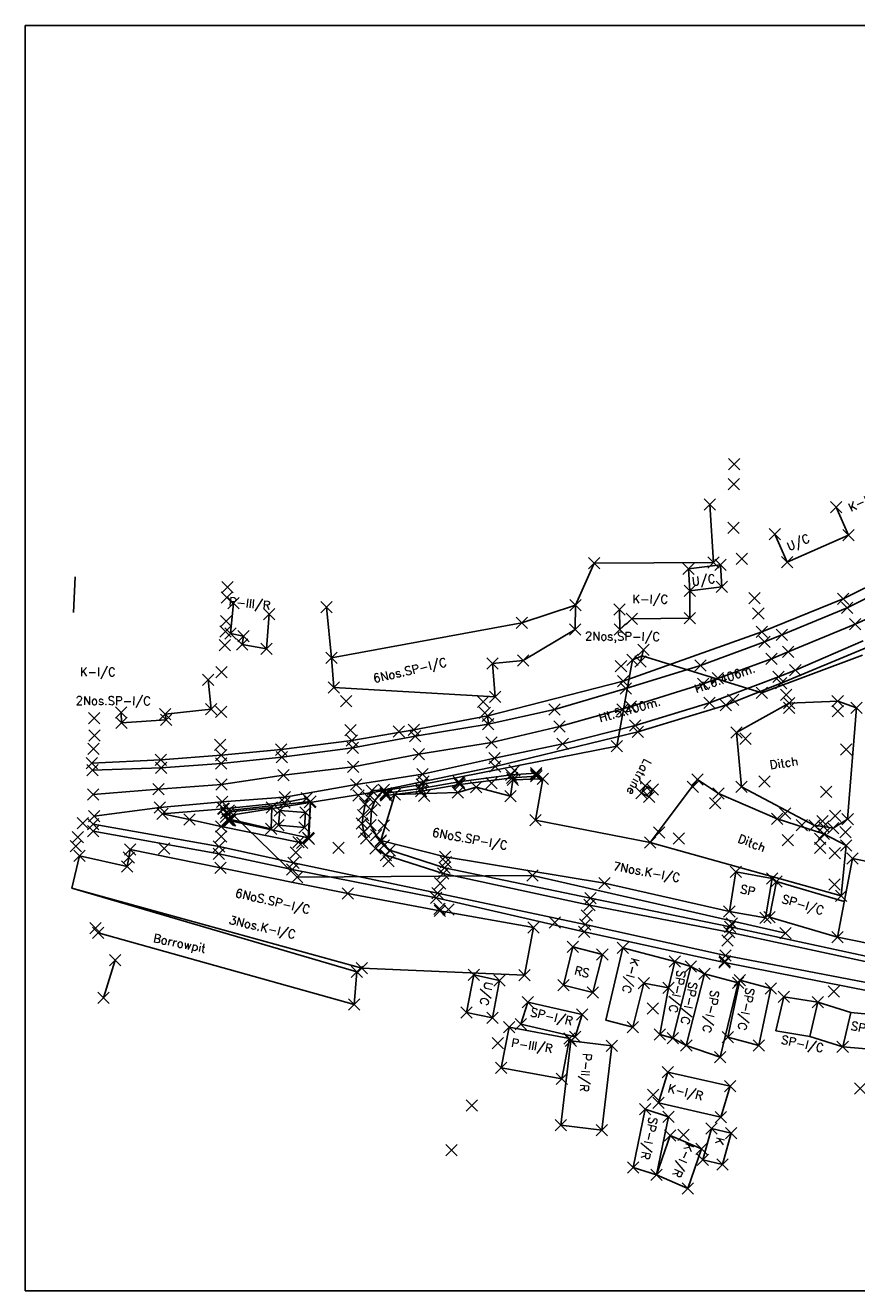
# Model space of a CAD drawing. Extents: x 957957 to 958254, y -2575422 to -2575199.
# Tile 1 of 3: x 957957 to 958104, y -2575422 to -2575199. Entities that reach past the tile are written whole.
import ezdxf

# ---------------------------------------------------------------- set-up
doc = ezdxf.new("R2010")
doc.units = 0
doc.header["$MEASUREMENT"] = 0
doc.header["$PDMODE"] = 3
doc.header["$PDSIZE"] = 1
doc.layers.get('0').update_dxf_attribs({"linetype": 'CONTINUOUS'})
for name, color, linetype in [('BACK', 7, 'CONTINUOUS'), ('BD', 7, 'CONTINUOUS'), ('BG', 50, 'CONTINUOUS'), ('BP', 4, 'CONTINUOUS'), ('CC', 7, 'CONTINUOUS'), ('CL', 1, 'CONTINUOUS'), ('CR', 2, 'CONTINUOUS'), ('D', 140, 'CONTINUOUS'), ('DT', 7, 'CONTINUOUS'), ('EP', 240, 'CONTINUOUS'), ('EPL', 7, 'CONTINUOUS'), ('FL', 133, 'CONTINUOUS'), ('K1', 7, 'CONTINUOUS'), ('LTN', 7, 'CONTINUOUS'), ('MB', 231, 'CONTINUOUS'), ('MT', 7, 'CONTINUOUS'), ('NS', 7, 'CONTINUOUS'), ('OFC', 7, 'CONTINUOUS'), ('PELX', 7, 'CONTINUOUS'), ('PR', 30, 'CONTINUOUS'), ('PRC', 7, 'CONTINUOUS'), ('PS', 7, 'CONTINUOUS'), ('PSPT', 7, 'CONTINUOUS'), ('RA', 30, 'CONTINUOUS'), ('RS', 7, 'CONTINUOUS'), ('SA', 210, 'CONTINUOUS'), ('SL', 191, 'CONTINUOUS'), ('SP', 120, 'CONTINUOUS'), ('SR', 6, 'CONTINUOUS'), ('SS', 7, 'CONTINUOUS'), ('STSN', 7, 'CONTINUOUS'), ('TD', 142, 'CONTINUOUS'), ('TEXT', 6, 'CONTINUOUS'), ('TH', 42, 'CONTINUOUS'), ('TP', 7, 'CONTINUOUS'), ('TRF', 7, 'CONTINUOUS'), ('TW', 7, 'CONTINUOUS'), ('UC', 7, 'CONTINUOUS')]:
    doc.layers.add(name, color=color, linetype=linetype)
doc.styles.add('ROMANS', font='romans.shx', dxfattribs={"height": 1.5})

msp = doc.modelspace()

# ---------------------------------------------------------------- linework, layer by layer
for p, q in [((957957.33, -2575198.61), (957957.33, -2575421.73)), ((958254.2, -2575198.61), (957957.33, -2575198.61)), ((957957.33, -2575421.73), (958254.2, -2575421.73))]:
    msp.add_line(p, q)
at = {"layer": 'BACK'}
for p in [(957992.19, -2575336.73, 72.74), (957967.45, -2575339.29, 72.65), (957967.45, -2575339.3, 72.67), (957967.46, -2575339.29, 72.66), (957967.46, -2575339.3, 72.66), (958050.65, -2575356.82, 72.44), (958050.65, -2575356.83, 72.43)]:
    msp.add_point(p, dxfattribs=at)
at = {"layer": 'BD'}
for p in [(958033.77, -2575332.25, 72.16), (958047.37, -2575330.72, 72.02), (958020.83, -2575334.1, 72.33), (958020.85, -2575334.37, 72.33)]:
    msp.add_point(p, dxfattribs=at)
at = {"layer": 'BG'}
for p, q in [((957993.51, -2575305.83, 72.04), (957994.01, -2575300.49, 72.07)), ((957999.83, -2575308.55, 72.07), (958000.3, -2575302.41, 72.07)), ((957995.77, -2575306.32, 72.1), (957993.51, -2575305.83, 72.04)), ((957995.55, -2575307.81, 72.03), (957995.77, -2575306.32, 72.1)), ((957999.83, -2575308.55, 72.07), (957995.55, -2575307.81, 72.03)), ((957971.11, -2575370.11, 71.52), (957973.19, -2575363.46, 71.54)), ((958042.57, -2575375.27, 72.44), (958041.18, -2575382.41, 72.43)), ((958053.23, -2575377.26, 72.46), (958042.57, -2575375.27, 72.44)), ((958053.44, -2575377.67, 72.44), (958051.67, -2575392.56, 72.96)), ((958053.23, -2575377.26, 72.46), (958051.85, -2575384.39, 72.44)), ((958060.68, -2575378.53, 72.09), (958053.44, -2575377.67, 72.44)), ((958060.68, -2575378.53, 72.09), (958058.92, -2575393.42, 72.6)), ((958051.85, -2575384.39, 72.44), (958041.18, -2575382.41, 72.43)), ((958058.92, -2575393.42, 72.6), (958051.67, -2575392.56, 72.96))]:
    msp.add_line(p, q, dxfattribs=at)
for p in [(957994.01, -2575300.49, 72.07), (958000.3, -2575302.41, 72.07), (957993.51, -2575305.83, 72.04), (957995.55, -2575307.81, 72.03), (957995.77, -2575306.32, 72.1), (957999.83, -2575308.55, 72.07), (957973.19, -2575363.46, 71.54), (957971.11, -2575370.11, 71.52), (958042.57, -2575375.27, 72.44), (958053.23, -2575377.26, 72.46), (958053.44, -2575377.67, 72.44), (958060.68, -2575378.53, 72.09), (958041.18, -2575382.41, 72.43), (958051.85, -2575384.39, 72.44), (958051.67, -2575392.56, 72.96), (958058.92, -2575393.42, 72.6)]:
    msp.add_point(p, dxfattribs=at)
at = {"layer": 'BP'}
for p, q in [((958015.75, -2575365.51, 72.11), (957965.53, -2575350.76, 70.54)), ((957970.18, -2575358.64, 71.41), (958015.26, -2575371.26, 71.11)), ((958015.75, -2575365.51, 72.11), (958015.26, -2575371.26, 71.11))]:
    msp.add_line(p, q, dxfattribs=at)
for p in [(957970.18, -2575358.64, 71.41), (958015.75, -2575365.51, 72.11), (958015.26, -2575371.26, 71.11)]:
    msp.add_point(p, dxfattribs=at)
at = {"layer": 'CC'}
for p, q in [((958116.26, -2575298.45, 72.36), (958103.54, -2575304.22, 72.35)), ((958103.54, -2575304.22, 72.35), (958091.74, -2575309.09, 72.35)), ((958091.74, -2575309.09, 72.35), (958088.82, -2575310.32, 72.35)), ((958088.82, -2575310.32, 72.35), (958076.8, -2575314.73, 72.35)), ((958076.8, -2575314.73, 72.35), (958064.03, -2575318.7, 72.41)), ((958064.03, -2575318.7, 72.41), (958051.48, -2575322.24, 72.44)), ((958051.48, -2575322.24, 72.44), (958039.5, -2575325.09, 72.42)), ((958026.69, -2575327.1, 72.43), (958039.5, -2575325.09, 72.42)), ((958015.11, -2575329.37, 72.43), (958026.69, -2575327.1, 72.43)), ((957991.92, -2575332.5, 72.56), (958002.82, -2575330.84, 72.47)), ((958002.82, -2575330.84, 72.47), (958015.11, -2575329.37, 72.43)), ((957969.31, -2575334.21, 72.61), (957980.78, -2575333.3, 72.6)), ((957980.78, -2575333.3, 72.6), (957991.92, -2575332.5, 72.56))]:
    msp.add_line(p, q, dxfattribs=at)
for p in [(958103.54, -2575304.22, 72.35), (958091.74, -2575309.09, 72.35), (958088.82, -2575310.32, 72.35), (958076.8, -2575314.73, 72.35), (958064.03, -2575318.7, 72.41), (958051.48, -2575322.24, 72.44), (958039.5, -2575325.09, 72.42), (958026.69, -2575327.1, 72.43), (958015.11, -2575329.37, 72.43), (958002.82, -2575330.84, 72.47), (957969.31, -2575334.21, 72.61), (957980.78, -2575333.3, 72.6), (957991.92, -2575332.5, 72.56)]:
    msp.add_point(p, dxfattribs=at)
at = {"layer": 'CL'}
for p, q in [((958114.56, -2575295.12, 72.11), (958102.14, -2575301.31, 72.14)), ((958102.14, -2575301.31, 72.14), (958090.63, -2575306.11, 72.16)), ((958090.63, -2575306.11, 72.16), (958087.57, -2575307.31, 72.17)), ((958087.57, -2575307.31, 72.17), (958076.3, -2575311.51, 72.09)), ((958076.3, -2575311.51, 72.09), (958063.15, -2575315.53, 72.19)), ((958063.15, -2575315.53, 72.19), (958050.59, -2575319.25, 72.24)), ((958050.59, -2575319.25, 72.24), (958038.87, -2575321.82, 72.22)), ((958038.87, -2575321.82, 72.22), (958026.01, -2575323.97, 72.31)), ((958026.01, -2575323.97, 72.31), (958015.02, -2575326.03, 72.24)), ((958015.02, -2575326.03, 72.24), (958002.53, -2575327.65, 72.24)), ((957991.86, -2575328.79, 72.27), (957981.25, -2575329.54, 72.31)), ((958002.53, -2575327.65, 72.24), (957991.86, -2575328.79, 72.27)), ((957981.25, -2575329.54, 72.31), (957969.15, -2575329.96, 72.33))]:
    msp.add_line(p, q, dxfattribs=at)
for p in [(958102.14, -2575301.31, 72.14), (958087.57, -2575307.31, 72.17), (958090.63, -2575306.11, 72.16), (958076.3, -2575311.51, 72.09), (958063.15, -2575315.53, 72.19), (958050.59, -2575319.25, 72.24), (958038.87, -2575321.82, 72.22), (958026.01, -2575323.97, 72.31), (958002.53, -2575327.65, 72.24), (958015.02, -2575326.03, 72.24), (957969.15, -2575329.96, 72.33), (957981.25, -2575329.54, 72.31), (957991.86, -2575328.79, 72.27)]:
    msp.add_point(p, dxfattribs=at)
at = {"layer": 'CR'}
for p, q in [((958104.96, -2575307.15, 72.48), (958093.02, -2575312.33, 72.5)), ((958090.04, -2575313.48, 72.51), (958077.88, -2575318.06, 72.57)), ((958093.02, -2575312.33, 72.5), (958090.04, -2575313.48, 72.51)), ((958077.88, -2575318.06, 72.57), (958064.79, -2575322.07, 72.6)), ((958064.79, -2575322.07, 72.6), (958052.02, -2575325.31, 72.58)), ((958052.02, -2575325.31, 72.58), (958039.98, -2575327.83, 72.5)), ((958039.98, -2575327.83, 72.5), (958027.34, -2575330.66, 72.5)), ((958027.34, -2575330.66, 72.5), (958015.64, -2575332.45, 72.5)), ((958015.64, -2575332.45, 72.5), (958003.05, -2575334.7, 72.61)), ((957992.04, -2575335.55, 72.7), (957981.01, -2575336.55, 72.7)), ((958003.05, -2575334.7, 72.61), (957992.04, -2575335.55, 72.7)), ((957981.01, -2575336.55, 72.7), (957969.45, -2575338.03, 72.69))]:
    msp.add_line(p, q, dxfattribs=at)
for p in [(958093.02, -2575312.33, 72.5), (958090.04, -2575313.48, 72.51), (958077.88, -2575318.06, 72.57), (958064.79, -2575322.07, 72.6), (958052.02, -2575325.31, 72.58), (958039.98, -2575327.83, 72.5), (958027.34, -2575330.66, 72.5), (958015.64, -2575332.45, 72.5), (957981.01, -2575336.55, 72.7), (957992.04, -2575335.55, 72.7), (958003.05, -2575334.7, 72.61), (957969.45, -2575338.03, 72.69)]:
    msp.add_point(p, dxfattribs=at)
at = {"layer": 'D'}
for p, q in [((958100.48, -2575317.78, 71.93), (958091.92, -2575318.13, 71.66)), ((958103.8, -2575318.96, 71.84), (958100.48, -2575317.78, 71.93)), ((958091.92, -2575318.13, 71.66), (958082.65, -2575323.3, 72.02)), ((958102.24, -2575338.56, 71.82), (958103.8, -2575318.96, 71.84)), ((958082.65, -2575323.3, 72.02), (958083.56, -2575332.88, 72.11)), ((958075.79, -2575331.57, 71.91), (958067.43, -2575342.71, 72.09)), ((958079.46, -2575334.06, 71.78), (958075.79, -2575331.57, 71.91)), ((958083.56, -2575332.88, 72.11), (958096.41, -2575339.68, 71.91)), ((958089.84, -2575338.54, 71.95), (958079.46, -2575334.06, 71.78)), ((958098.03, -2575341.18, 71.74), (958089.84, -2575338.54, 71.95)), ((958096.41, -2575339.68, 71.91), (958098.01, -2575339.88, 71.7)), ((958098.01, -2575339.88, 71.7), (958099.7, -2575340.18, 71.69)), ((958099.7, -2575340.18, 71.69), (958102.24, -2575338.56, 71.82)), ((958101.99, -2575343.21, 71.57), (958098.03, -2575341.18, 71.74)), ((958067.43, -2575342.71, 72.09), (958101.07, -2575352.09, 71.67)), ((958101.07, -2575352.09, 71.67), (958101.99, -2575343.21, 71.57))]:
    msp.add_line(p, q, dxfattribs=at)
for p in [(958091.92, -2575318.13, 71.66), (958100.48, -2575317.78, 71.93), (958103.8, -2575318.96, 71.84), (958082.65, -2575323.3, 72.02), (958075.79, -2575331.57, 71.91), (958079.46, -2575334.06, 71.78), (958083.56, -2575332.88, 72.11), (958089.84, -2575338.54, 71.95), (958102.24, -2575338.56, 71.82), (958096.41, -2575339.68, 71.91), (958098.01, -2575339.88, 71.7), (958098.03, -2575341.18, 71.74), (958099.7, -2575340.18, 71.69), (958067.43, -2575342.71, 72.09), (958101.99, -2575343.21, 71.57), (958101.07, -2575352.09, 71.67)]:
    msp.add_point(p, dxfattribs=at)
at = {"layer": 'DT'}
for p in [(958096.41, -2575339.68, 71.91), (958101.86, -2575340.86, 72.07)]:
    msp.add_point(p, dxfattribs=at)
at = {"layer": 'EP'}
for p in [(958064.34, -2575310.49, 71.98), (958087.12, -2575316.32, 72.59), (958061.58, -2575325.73, 72.59), (958027.2, -2575332.49, 72.64), (957993.97, -2575337.8, 73.8), (958005.25, -2575348.79, 72.32), (958046.69, -2575348.54, 72.46), (958091.31, -2575358.69, 72.33)]:
    msp.add_point(p, dxfattribs=at)
at = {"layer": 'EPL'}
for p, q in [((958066.28, -2575308.73, 71.99), (958065.73, -2575310.8, 72.03)), ((958064.34, -2575310.49, 71.98), (958061.58, -2575325.73, 72.59)), ((958064.34, -2575310.49, 71.98), (958066, -2575309.77, 72.01)), ((958066, -2575309.77, 72.01), (958087.12, -2575316.32, 72.59)), ((958104.85, -2575309.67, 72.61), (958087.12, -2575316.32, 72.59)), ((958061.58, -2575325.73, 72.59), (958027.2, -2575332.49, 72.64)), ((958027.2, -2575332.49, 72.64), (957993.97, -2575337.8, 73.8)), ((958005.25, -2575348.79, 72.32), (957993.97, -2575337.8, 73.8)), ((958046.69, -2575348.54, 72.46), (958005.25, -2575348.79, 72.32)), ((958091.31, -2575358.69, 72.33), (958046.69, -2575348.54, 72.46))]:
    msp.add_line(p, q, dxfattribs=at)
at = {"layer": 'FL'}
for p, q in [((957993.4, -2575337.29, 72.96), (957993.3, -2575338.57, 72.96)), ((958000.75, -2575336.5, 72.93), (957993.4, -2575337.29, 72.96)), ((958000.64, -2575340.29, 72.91), (958000.75, -2575336.5, 72.93)), ((957993.3, -2575338.57, 72.96), (958000.64, -2575340.29, 72.91))]:
    msp.add_line(p, q, dxfattribs=at)
for p in [(958000.75, -2575336.5, 72.93), (957993.3, -2575338.57, 72.96), (957993.4, -2575337.29, 72.96), (958000.64, -2575340.29, 72.91)]:
    msp.add_point(p, dxfattribs=at)
at = {"layer": 'K1'}
msp.add_point((958050.65, -2575356.82, 72.44), dxfattribs=at)
at = {"layer": 'LTN'}
for p, q in [((958066.54, -2575332.7, 72.05), (958065.93, -2575334.01, 72.02)), ((958067.88, -2575333.34, 72.08), (958066.54, -2575332.7, 72.05)), ((958067.27, -2575334.65, 72.06), (958067.88, -2575333.34, 72.08)), ((958067.27, -2575334.65, 72.06), (958065.93, -2575334.01, 72.02))]:
    msp.add_line(p, q, dxfattribs=at)
for p in [(958065.93, -2575334.01, 72.02), (958066.54, -2575332.7, 72.05), (958067.27, -2575334.65, 72.06), (958067.88, -2575333.34, 72.08)]:
    msp.add_point(p, dxfattribs=at)
at = {"layer": 'MB'}
for p, q in [((958007.57, -2575335.49, 72.57), (957993.17, -2575337.07, 72.78)), ((958007.19, -2575341.88, 72.46), (958007.57, -2575335.49, 72.57)), ((957992.73, -2575337.47, 72.79), (957992.66, -2575338.15, 72.7)), ((957993.17, -2575337.07, 72.78), (957992.73, -2575337.47, 72.79)), ((957992.66, -2575338.15, 72.7), (957992.93, -2575338.68, 72.65)), ((957992.93, -2575338.68, 72.65), (957993.17, -2575338.83, 72.54)), ((957993.17, -2575338.83, 72.54), (958007.19, -2575341.88, 72.46))]:
    msp.add_line(p, q, dxfattribs=at)
for p in [(958007.57, -2575335.49, 72.57), (957992.66, -2575338.15, 72.7), (957992.73, -2575337.47, 72.79), (957992.93, -2575338.68, 72.65), (957993.17, -2575337.07, 72.78), (957993.17, -2575338.83, 72.54), (958007.19, -2575341.88, 72.46)]:
    msp.add_point(p, dxfattribs=at)
at = {"layer": 'MT'}
for p in [(958007.47, -2575335.58, 72.89), (957993.41, -2575338.83, 72.95), (958007.18, -2575341.87, 72.9)]:
    msp.add_point(p, dxfattribs=at)
at = {"layer": 'NS'}
for p in [(958082.25, -2575275.99, 71.4), (958082.19, -2575279.54, 71.44), (958082.15, -2575287.22, 71.49), (958083.58, -2575292.68, 71.63), (957992.93, -2575297.65, 71.96), (957992.84, -2575299.48, 71.96), (958086.5, -2575302.34, 72.01), (957992.61, -2575305.47, 72.02), (957992.71, -2575303.67, 72.03), (957992.47, -2575307.92, 71.97), (958062.3, -2575311.6, 72.19), (957991.92, -2575312.64, 71.99), (958091.43, -2575316.64, 72.41), (958013.89, -2575317.78, 72), (958038.02, -2575317.89, 72.22), (958091.94, -2575318.97, 70.55), (957969.47, -2575320.79, 71.12), (957991.86, -2575319.66, 72.02), (958038.31, -2575319.83, 72.28), (958100.52, -2575319.57, 69.55), (958014.62, -2575322.89, 72.12), (957969.5, -2575323.81, 71.9), (957991.64, -2575325.48, 72.14), (958084.25, -2575324.39, 70.14), (957969.35, -2575326.17, 72.23), (958101.99, -2575326.29, 70.93), (958039.46, -2575332.26, 72.45), (958087.6, -2575331.94, 70.12), (958016.05, -2575334.42, 72.49), (958074.94, -2575332.87, 70.66), (958098.43, -2575333.79, 69.27), (958078.89, -2575335.79, 70.43), (958091.25, -2575337.6, 70.69), (958097.79, -2575338.94, 70.7), (958100.06, -2575338.01, 70.86), (958069, -2575340.96, 70.75), (958094.14, -2575339.65, 69.55), (958072.47, -2575342.01, 70.27), (958091.71, -2575342.28, 70.49), (958097.39, -2575342.07, 70.83), (958097.39, -2575343.66, 70.42), (958099.99, -2575344.6, 71.05), (958021.35, -2575346.01, 72.35), (958031.43, -2575346.15, 72.43), (958099.9, -2575350.13, 71.05), (958030.33, -2575354.42, 72.4), (958081.85, -2575356.97, 72.37), (957969.67, -2575357.81, 70.76), (958080.57, -2575363.62, 72.52), (958067.93, -2575371.97, 72.26), (958040.61, -2575378.1, 71.9), (958067.96, -2575387.2, 72.01), (958104.44, -2575386.06, 72.02), (958035.99, -2575389.1, 71.94), (958073.32, -2575394.24, 71.88), (958032.41, -2575396.97, 71.91)]:
    msp.add_point(p, dxfattribs=at)
at = {"layer": 'OFC'}
msp.add_point((958085.85, -2575299.64, 71.7), dxfattribs=at)
at = {"layer": 'PELX'}
for p in [(958079.38, -2575313.75, 72.34), (958062.55, -2575319.26, 72.45)]:
    msp.add_point(p, dxfattribs=at)
at = {"layer": 'PR'}
for p, q in [((958018.39, -2575333.53, 72.4), (958017.82, -2575334.75, 72.34)), ((958007.61, -2575335.48, 72.54), (958006.91, -2575334.86, 72.55)), ((958007.29, -2575342.06, 72.45), (958007.61, -2575335.48, 72.54)), ((958017.82, -2575334.75, 72.34), (958017.21, -2575335.96, 72.32)), ((957981.52, -2575337.65, 72.58), (957986.28, -2575338.67, 72.43)), ((958016.87, -2575337.88, 72.33), (958016.66, -2575339.35, 72.34)), ((958017.21, -2575335.96, 72.32), (958016.87, -2575337.88, 72.33)), ((957991.46, -2575343.41, 72.42), (957969.3, -2575339.46, 72.64)), ((957986.28, -2575338.67, 72.43), (957991.82, -2575339.89, 72.45)), ((957991.82, -2575339.89, 72.45), (958005.48, -2575342.62, 72.43)), ((958016.66, -2575339.35, 72.34), (958017.01, -2575340.81, 72.34)), ((958006.14, -2575342.77, 72.43), (958007.29, -2575342.06, 72.45)), ((958017.01, -2575340.81, 72.34), (958017.42, -2575342.01, 72.32)), ((958017.42, -2575342.01, 72.32), (958019.06, -2575343.74, 72.34)), ((958004.58, -2575346.28, 72.42), (957991.46, -2575343.41, 72.42)), ((958005.48, -2575342.62, 72.43), (958006.14, -2575342.77, 72.43)), ((958019.06, -2575343.74, 72.34), (958020.86, -2575344.91, 72.36)), ((958029.95, -2575351.64, 72.34), (958004.58, -2575346.28, 72.42)), ((958020.86, -2575344.91, 72.36), (958030.95, -2575348.17, 72.42)), ((958030.95, -2575348.17, 72.42), (958056.73, -2575353.72, 72.47)), ((958055.98, -2575357.17, 72.46), (958029.95, -2575351.64, 72.34)), ((958056.73, -2575353.72, 72.47), (958081.38, -2575358.49, 72.41)), ((958080.72, -2575362.61, 72.5), (958055.98, -2575357.17, 72.46)), ((958107.47, -2575364.18, 72.44), (958081.38, -2575358.49, 72.41)), ((958106.75, -2575367.6, 72.38), (958080.72, -2575362.61, 72.5))]:
    msp.add_line(p, q, dxfattribs=at)
for p in [(958018.39, -2575333.53, 72.4), (958006.91, -2575334.86, 72.55), (958007.61, -2575335.48, 72.54), (958017.21, -2575335.96, 72.32), (958017.82, -2575334.75, 72.34), (957981.52, -2575337.65, 72.58), (957986.28, -2575338.67, 72.43), (958016.87, -2575337.88, 72.33), (957969.3, -2575339.46, 72.64), (957991.82, -2575339.89, 72.45), (958016.66, -2575339.35, 72.34), (958017.01, -2575340.81, 72.34), (957991.46, -2575343.41, 72.42), (958005.48, -2575342.62, 72.43), (958006.14, -2575342.77, 72.43), (958007.29, -2575342.06, 72.45), (958017.42, -2575342.01, 72.32), (958019.06, -2575343.74, 72.34), (958020.86, -2575344.91, 72.36), (958004.58, -2575346.28, 72.42), (958030.95, -2575348.17, 72.42), (958029.95, -2575351.64, 72.34), (958056.73, -2575353.72, 72.47), (958055.98, -2575357.17, 72.46), (958081.38, -2575358.49, 72.41), (958080.72, -2575362.61, 72.5)]:
    msp.add_point(p, dxfattribs=at)
at = {"layer": 'PRC'}
for p in [(957991.84, -2575341.63, 72.45), (958005.01, -2575344.48, 72.45), (958012.54, -2575343.63, 72.41), (958030.42, -2575349.9, 72.44), (958056.28, -2575355.56, 72.52), (958081.08, -2575359.98, 72.47)]:
    msp.add_point(p, dxfattribs=at)
at = {"layer": 'PS'}
for p, q in [((958002.17, -2575337.03, 72.97), (958001.96, -2575339.66, 72.97)), ((958006.7, -2575337.43, 72.92), (958002.17, -2575337.03, 72.97)), ((958006.5, -2575340.06, 72.92), (958006.7, -2575337.43, 72.92)), ((958001.96, -2575339.66, 72.97), (958006.5, -2575340.06, 72.92))]:
    msp.add_line(p, q, dxfattribs=at)
for p in [(958002.17, -2575337.03, 72.97), (958006.7, -2575337.43, 72.92), (958001.96, -2575339.66, 72.97), (958006.5, -2575340.06, 72.92)]:
    msp.add_point(p, dxfattribs=at)
at = {"layer": 'PSPT'}
for p in [(958020.5, -2575339.72, 72.48), (957966.61, -2575341.76, 72.59), (958019.96, -2575342.35, 72.36)]:
    msp.add_point(p, dxfattribs=at)
at = {"layer": 'RA'}
for p, q in [((958077.93, -2575283.1, 71.88), (958078.6, -2575293.31, 71.91)), ((958057.59, -2575293.44, 71.68), (958054.3, -2575300.85, 71.75)), ((958078.6, -2575293.31, 71.91), (958057.59, -2575293.44, 71.68)), ((958010.39, -2575301.23, 72.1), (958011.29, -2575310.15, 72.11)), ((958054.3, -2575300.85, 71.75), (958044.83, -2575303.99, 71.75)), ((958044.83, -2575303.99, 71.75), (958011.29, -2575310.15, 72.11))]:
    msp.add_line(p, q, dxfattribs=at)
for p in [(958077.93, -2575283.1, 71.88), (958057.59, -2575293.44, 71.68), (958078.6, -2575293.31, 71.91), (958054.3, -2575300.85, 71.75), (958010.39, -2575301.23, 72.1), (958044.83, -2575303.99, 71.75), (958011.29, -2575310.15, 72.11)]:
    msp.add_point(p, dxfattribs=at)
at = {"layer": 'RS'}
for p, q in [((958052.17, -2575367.83, 72.44), (958053.83, -2575361.12, 72.44)), ((958059.01, -2575362.45, 72.6), (958053.83, -2575361.12, 72.44)), ((958059.01, -2575362.45, 72.6), (958057.36, -2575369.16, 72.6)), ((958057.36, -2575369.16, 72.6), (958052.17, -2575367.83, 72.44))]:
    msp.add_line(p, q, dxfattribs=at)
for p in [(958053.83, -2575361.12, 72.44), (958059.01, -2575362.45, 72.6), (958052.17, -2575367.83, 72.44), (958057.36, -2575369.16, 72.6)]:
    msp.add_point(p, dxfattribs=at)
at = {"layer": 'SA'}
for p, q in [((958074.42, -2575298.33, 72), (958074.42, -2575303.17, 71.94)), ((958054.3, -2575300.85, 71.75), (958044.83, -2575303.99, 71.75)), ((958054.2, -2575305.15, 71.8), (958054.3, -2575300.85, 71.75)), ((958062.02, -2575301.64, 71.81), (958062.12, -2575305.12, 71.97)), ((958044.83, -2575303.99, 71.75), (958011.29, -2575310.15, 72.11)), ((958064.22, -2575303.24, 71.83), (958062.12, -2575305.12, 71.97)), ((958074.42, -2575303.17, 71.94), (958064.22, -2575303.24, 71.83)), ((958054.2, -2575305.15, 71.8), (958045.04, -2575310.62, 71.81)), ((958011.29, -2575310.15, 72.11), (958011.72, -2575315.34, 72.38)), ((958045.04, -2575310.62, 71.81), (958039.66, -2575311.15, 71.82)), ((958039.66, -2575311.15, 71.82), (958040.11, -2575317.03, 72.26)), ((957989.55, -2575314.03, 72), (957990.08, -2575319.19, 72.08)), ((958040.11, -2575317.03, 72.26), (958011.72, -2575315.34, 72.38)), ((957974.21, -2575319.8, 72.31), (957974.27, -2575321.62, 72.21)), ((957981.98, -2575320.05, 72.47), (957990.08, -2575319.19, 72.08)), ((957982.14, -2575321.07, 72.4), (957981.98, -2575320.05, 72.47)), ((957974.27, -2575321.62, 72.21), (957982.14, -2575321.07, 72.4)), ((958036.78, -2575332.95, 72.64), (958033.54, -2575333.88, 72.5)), ((958042.81, -2575334.55, 72.45), (958036.78, -2575332.95, 72.64)), ((958043.23, -2575331.64, 72.44), (958042.81, -2575334.55, 72.45)), ((958048.54, -2575331.49, 72.36), (958043.23, -2575331.64, 72.44)), ((958047.26, -2575338.77, 72.46), (958048.54, -2575331.49, 72.36)), ((958022.45, -2575334.25, 72.69), (958019.96, -2575342.35, 72.36)), ((958033.54, -2575333.88, 72.5), (958022.45, -2575334.25, 72.69)), ((958067.43, -2575342.71, 72.09), (958047.26, -2575338.77, 72.46)), ((958019.96, -2575342.35, 72.36), (958031.32, -2575345.25, 72.39)), ((957975.56, -2575345.33, 72.92), (957975.8, -2575343.92, 72.73)), ((957975.8, -2575343.92, 72.73), (957991.71, -2575347.14, 72.54)), ((957965.53, -2575350.76, 70.54), (957966.89, -2575345.07, 72.65)), ((957966.89, -2575345.07, 72.65), (957975.28, -2575346.92, 72.73)), ((957975.28, -2575346.92, 72.73), (957975.56, -2575345.33, 72.92)), ((958031.32, -2575345.25, 72.39), (958059.39, -2575349.89, 72.52)), ((957991.71, -2575347.14, 72.54), (958014.15, -2575351.69, 72.33)), ((958016.64, -2575364.86, 71.7), (957965.53, -2575350.76, 70.54)), ((958059.39, -2575349.89, 72.52), (958081.39, -2575354.84, 72.38)), ((958014.15, -2575351.69, 72.33), (958030.39, -2575354.72, 72.43)), ((958030.39, -2575354.72, 72.43), (958046.88, -2575357.66, 72.41)), ((958046.88, -2575357.66, 72.41), (958045.31, -2575366.08, 72.49)), ((958045.31, -2575366.08, 72.49), (958016.64, -2575364.86, 71.7))]:
    msp.add_line(p, q, dxfattribs=at)
for p in [(958074.42, -2575298.33, 72), (958054.3, -2575300.85, 71.75), (958062.02, -2575301.64, 71.81), (958064.22, -2575303.24, 71.83), (958074.42, -2575303.17, 71.94), (958044.83, -2575303.99, 71.75), (958054.2, -2575305.15, 71.8), (958062.12, -2575305.12, 71.97), (958011.29, -2575310.15, 72.11), (958039.66, -2575311.15, 71.82), (958045.04, -2575310.62, 71.81), (957989.55, -2575314.03, 72), (958011.72, -2575315.34, 72.38), (958040.11, -2575317.03, 72.26), (957974.21, -2575319.8, 72.31), (957981.98, -2575320.05, 72.47), (957982.14, -2575321.07, 72.4), (957990.08, -2575319.19, 72.08), (957974.27, -2575321.62, 72.21), (958043.23, -2575331.64, 72.44), (958048.54, -2575331.49, 72.36), (958022.45, -2575334.25, 72.69), (958033.54, -2575333.88, 72.5), (958036.78, -2575332.95, 72.64), (958042.81, -2575334.55, 72.45), (958047.26, -2575338.77, 72.46), (958019.93, -2575342.51, 72.38), (958067.43, -2575342.71, 72.09), (957966.89, -2575345.07, 72.65), (957975.56, -2575345.33, 72.92), (957975.8, -2575343.92, 72.73), (958031.32, -2575345.25, 72.39), (957975.28, -2575346.92, 72.73), (957991.71, -2575347.14, 72.54), (958059.39, -2575349.89, 72.52), (958014.15, -2575351.69, 72.33), (958030.39, -2575354.72, 72.43), (958046.88, -2575357.66, 72.41), (958016.64, -2575364.86, 71.7), (958045.31, -2575366.08, 72.49)]:
    msp.add_point(p, dxfattribs=at)
at = {"layer": 'SL'}
for p, q in [((958125.2, -2575287.86, 72.09), (958101.42, -2575299.74, 72.08)), ((958101.42, -2575299.74, 72.08), (958087.1, -2575305.54, 72.13)), ((958087.1, -2575305.54, 72.13), (958062.7, -2575314.26, 72.15)), ((958062.7, -2575314.26, 72.15), (958038.85, -2575320.38, 72.23))]:
    msp.add_line(p, q, dxfattribs=at)
for p in [(958101.42, -2575299.74, 72.08), (958087.1, -2575305.54, 72.13), (958062.7, -2575314.26, 72.15), (958038.85, -2575320.38, 72.23)]:
    msp.add_point(p, dxfattribs=at)
at = {"layer": 'SP'}
for p, q in [((958103.07, -2575345.5, 71.77), (958100.47, -2575359.4, 72.45)), ((958103.07, -2575345.5, 71.77), (958113.5, -2575347.62, 71.67)), ((958082.54, -2575347.85, 71.86), (958081.39, -2575354.84, 72.38)), ((958088.92, -2575349.02, 71.79), (958082.54, -2575347.85, 71.86)), ((958088.92, -2575349.02, 71.79), (958087.76, -2575356, 72.3)), ((958089.69, -2575349.59, 71.88), (958088.48, -2575355.88, 72.31)), ((958089.69, -2575349.59, 71.88), (958101.65, -2575353.1, 72.01)), ((958087.76, -2575356, 72.3), (958081.39, -2575354.84, 72.38)), ((958088.48, -2575355.88, 72.31), (958100.47, -2575359.4, 72.45)), ((958100.47, -2575359.4, 72.45), (958110.89, -2575361.51, 72.35)), ((958074.6, -2575364.56, 72.5), (958071.43, -2575377.21, 71.91)), ((958071.76, -2575363.69, 72.39), (958074.6, -2575364.56, 72.5)), ((958076.99, -2575365.86, 72.87), (958074.6, -2575364.56, 72.5)), ((958076.99, -2575365.86, 72.87), (958073.81, -2575378.47, 71.77)), ((958076.99, -2575365.86, 72.87), (958082.97, -2575367.44, 72.79)), ((958083.26, -2575366.97, 73.31), (958081.15, -2575377, 72.49)), ((958083.26, -2575366.97, 73.31), (958088.68, -2575368.45, 72.7)), ((958070.66, -2575368.35, 72.27), (958069.13, -2575376.54, 71.81)), ((958082.97, -2575367.44, 72.79), (958079.75, -2575380.56, 71.45)), ((958088.68, -2575368.45, 72.7), (958086.57, -2575378.48, 71.88)), ((958044.62, -2575374.75, 72.05), (958045.87, -2575370.83, 71.95)), ((958045.87, -2575370.83, 71.95), (958055.48, -2575373.05, 72.08)), ((958091, -2575369.9, 72.39), (958089.57, -2575375.93, 72.65)), ((958097, -2575370.86, 72.53), (958091, -2575369.9, 72.39)), ((958097, -2575370.86, 72.53), (958095.57, -2575376.88, 72.79)), ((958097, -2575370.86, 72.53), (958102.78, -2575372.69, 71.72)), ((958054.24, -2575376.97, 72.18), (958055.48, -2575373.05, 72.08)), ((958102.78, -2575372.69, 71.72), (958101.36, -2575378.71, 71.98)), ((958112.32, -2575373.56, 71.93), (958102.78, -2575372.69, 71.72)), ((958044.62, -2575374.75, 72.05), (958054.24, -2575376.97, 72.18)), ((958095.57, -2575376.88, 72.79), (958089.57, -2575375.93, 72.65)), ((958069.13, -2575376.54, 71.81), (958071.43, -2575377.21, 71.91)), ((958071.43, -2575377.21, 71.91), (958073.81, -2575378.47, 71.77)), ((958081.15, -2575377, 72.49), (958086.57, -2575378.48, 71.88)), ((958095.57, -2575376.88, 72.79), (958101.36, -2575378.71, 71.98)), ((958079.75, -2575380.56, 71.45), (958073.81, -2575378.47, 71.77)), ((958110.89, -2575379.59, 72.19), (958101.36, -2575378.71, 71.98)), ((958066.56, -2575389.73, 72.2), (958064.44, -2575399.98, 71.89)), ((958066.56, -2575389.73, 72.2), (958070.69, -2575391.07, 72.15)), ((958070.69, -2575391.07, 72.15), (958068.56, -2575401.32, 71.84)), ((958064.44, -2575399.98, 71.89), (958068.56, -2575401.32, 71.84))]:
    msp.add_line(p, q, dxfattribs=at)
for p in [(958103.07, -2575345.5, 71.77), (958082.54, -2575347.85, 71.86), (958088.92, -2575349.02, 71.79), (958089.69, -2575349.59, 71.88), (958081.39, -2575354.84, 72.38), (958087.76, -2575356, 72.3), (958088.48, -2575355.88, 72.31), (958100.47, -2575359.4, 72.45), (958074.6, -2575364.56, 72.5), (958076.99, -2575365.86, 72.87), (958082.97, -2575367.44, 72.79), (958083.26, -2575366.97, 73.31), (958088.68, -2575368.45, 72.7), (958091, -2575369.9, 72.39), (958045.87, -2575370.83, 71.95), (958097, -2575370.86, 72.53), (958044.62, -2575374.75, 72.05), (958055.48, -2575373.05, 72.08), (958054.24, -2575376.97, 72.18), (958069.13, -2575376.54, 71.81), (958081.15, -2575377, 72.49), (958071.43, -2575377.21, 71.91), (958073.81, -2575378.47, 71.77), (958086.57, -2575378.48, 71.88), (958101.36, -2575378.71, 71.98), (958079.75, -2575380.56, 71.45), (958066.56, -2575389.73, 72.2), (958070.69, -2575391.07, 72.15), (958064.44, -2575399.98, 71.89), (958068.56, -2575401.32, 71.84)]:
    msp.add_point(p, dxfattribs=at)
at = {"layer": 'SR'}
for p, q in [((958018.94, -2575335.3, 72.38), (958020.51, -2575333.43, 72.44)), ((958018.33, -2575336.97, 72.42), (958018.94, -2575335.3, 72.38)), ((958018.13, -2575339.66, 72.37), (958018.33, -2575336.97, 72.42)), ((958019.14, -2575341.4, 72.37), (958018.13, -2575339.66, 72.37)), ((957969.29, -2575340.68, 72.59), (957991.42, -2575344.72, 72.48)), ((958020.52, -2575343.23, 72.37), (958019.14, -2575341.4, 72.37)), ((957991.42, -2575344.72, 72.48), (958004.38, -2575347.48, 72.34)), ((958021.54, -2575344.08, 72.39), (958020.52, -2575343.23, 72.37)), ((958031.2, -2575347.14, 72.4), (958021.54, -2575344.08, 72.39)), ((958004.38, -2575347.48, 72.34), (958029.74, -2575352.45, 72.28)), ((958056.95, -2575352.53, 72.45), (958031.2, -2575347.14, 72.4)), ((958029.74, -2575352.45, 72.28), (958055.8, -2575358.43, 72.53)), ((958081.51, -2575357.55, 72.4), (958056.95, -2575352.53, 72.45)), ((958107.6, -2575363.24, 72.43), (958081.51, -2575357.55, 72.4)), ((958055.8, -2575358.43, 72.53), (958080.54, -2575363.87, 72.56)), ((958080.54, -2575363.87, 72.56), (958106.45, -2575368.95, 72.31))]:
    msp.add_line(p, q, dxfattribs=at)
for p in [(958020.51, -2575333.43, 72.44), (958018.94, -2575335.3, 72.38), (958018.33, -2575336.97, 72.42), (957969.29, -2575340.68, 72.59), (958018.13, -2575339.66, 72.37), (958019.14, -2575341.4, 72.37), (958020.52, -2575343.23, 72.37), (957991.42, -2575344.72, 72.48), (958021.54, -2575344.08, 72.39), (958004.38, -2575347.48, 72.34), (958031.2, -2575347.14, 72.4), (958029.74, -2575352.45, 72.28), (958056.95, -2575352.53, 72.45), (958055.8, -2575358.43, 72.53), (958081.51, -2575357.55, 72.4), (958080.54, -2575363.87, 72.56)]:
    msp.add_point(p, dxfattribs=at)
at = {"layer": 'SS'}
for p, q in [((958105.59, -2575308.33, 72.55), (958090.55, -2575314.58, 72.58)), ((958090.55, -2575314.58, 72.58), (958080.75, -2575318.48, 72.65)), ((958080.75, -2575318.48, 72.65), (958065.24, -2575323.17, 72.66)), ((958025.81, -2575322.86, 72.32), (958038.85, -2575320.38, 72.23)), ((958038.85, -2575320.38, 72.23), (958038.87, -2575321.82, 72.22)), ((958002.43, -2575326.33, 72.26), (958014.84, -2575324.69, 72.21)), ((958014.84, -2575324.69, 72.21), (958025.81, -2575322.86, 72.32)), ((958065.24, -2575323.17, 72.66), (958040.15, -2575329.28, 72.53)), ((957991.86, -2575327.28, 72.23), (958002.43, -2575326.33, 72.26)), ((957969.04, -2575328.7, 72.26), (957981.23, -2575328.11, 72.27)), ((957981.23, -2575328.11, 72.27), (957991.86, -2575327.28, 72.23)), ((958040.15, -2575329.28, 72.53), (958027.52, -2575331.97, 72.57)), ((958020.51, -2575333.43, 72.44), (958018.39, -2575333.53, 72.4)), ((958020.51, -2575333.43, 72.44), (958027.52, -2575331.97, 72.57)), ((958003.01, -2575335.67, 72.67), (957992.29, -2575336.75, 72.73)), ((958006.91, -2575334.86, 72.55), (958003.01, -2575335.67, 72.67)), ((957992.29, -2575336.75, 72.73), (957981.52, -2575337.65, 72.58))]:
    msp.add_line(p, q, dxfattribs=at)
for p in [(958090.55, -2575314.58, 72.58), (958080.75, -2575318.48, 72.65), (958038.85, -2575320.38, 72.23), (958025.81, -2575322.86, 72.32), (958038.87, -2575321.82, 72.22), (958065.24, -2575323.17, 72.66), (958014.84, -2575324.69, 72.21), (957991.86, -2575327.28, 72.23), (958002.43, -2575326.33, 72.26), (957969.04, -2575328.7, 72.26), (957981.23, -2575328.11, 72.27), (958040.15, -2575329.28, 72.53), (958027.52, -2575331.97, 72.57), (958018.39, -2575333.53, 72.4), (958020.51, -2575333.43, 72.44), (957992.29, -2575336.75, 72.73), (958003.01, -2575335.67, 72.67), (958006.91, -2575334.86, 72.55), (957981.52, -2575337.65, 72.58), (957969.3, -2575339.46, 72.64)]:
    msp.add_point(p, dxfattribs=at)
at = {"layer": 'STSN'}
for p in [(958082.05, -2575317.56, 72.62), (958023.14, -2575323.1, 72.31), (958043.55, -2575330, 72.52), (957992.19, -2575336.73, 72.75)]:
    msp.add_point(p, dxfattribs=at)
at = {"layer": 'TD'}
for p, q in [((958042.96, -2575330.77, 72.51), (958033.71, -2575331.99, 72.58)), ((958043.1, -2575331.31, 72.48), (958033.89, -2575332.49, 72.58)), ((958047.36, -2575330.47, 72.45), (958042.96, -2575330.77, 72.51)), ((958047.38, -2575331.01, 72.43), (958043.1, -2575331.31, 72.48)), ((958020.84, -2575334.02, 72.6), (958027.02, -2575333.2, 72.61)), ((958033.71, -2575331.99, 72.58), (958027.02, -2575333.2, 72.61)), ((958033.89, -2575332.49, 72.58), (958027.06, -2575333.67, 72.59)), ((958027.06, -2575333.67, 72.59), (958020.9, -2575334.41, 72.58))]:
    msp.add_line(p, q, dxfattribs=at)
for p in [(958033.71, -2575331.99, 72.58), (958042.96, -2575330.77, 72.51), (958043.1, -2575331.31, 72.48), (958047.36, -2575330.47, 72.45), (958047.38, -2575331.01, 72.43), (958020.84, -2575334.02, 72.6), (958020.9, -2575334.41, 72.58), (958027.02, -2575333.2, 72.61), (958027.06, -2575333.67, 72.59), (958033.89, -2575332.49, 72.58)]:
    msp.add_point(p, dxfattribs=at)
at = {"layer": 'TH'}
for p, q in [((957965.81, -2575302.14, 71.91), (957966.09, -2575295.88, 72.01)), ((958059.62, -2575374.02, 72.21), (958062.62, -2575361.3, 72.55)), ((958071.76, -2575363.69, 72.39), (958062.62, -2575361.3, 72.55)), ((958070.66, -2575368.35, 72.27), (958071.76, -2575363.69, 72.39)), ((958064.38, -2575375.26, 72.22), (958066.33, -2575367.48, 72.43)), ((958066.33, -2575367.48, 72.43), (958070.66, -2575368.35, 72.27)), ((958064.38, -2575375.26, 72.22), (958059.62, -2575374.02, 72.3)), ((958070.53, -2575383.18, 72.2), (958068.92, -2575388.62, 72.05)), ((958070.53, -2575383.18, 72.2), (958081.51, -2575385.68, 72)), ((958081.51, -2575385.68, 72), (958079.9, -2575391.12, 71.85)), ((958068.92, -2575388.62, 72.05), (958079.9, -2575391.12, 71.85)), ((958078.24, -2575393.12, 72.02), (958076.73, -2575398.65, 71.9)), ((958081.72, -2575393.97, 71.54), (958078.24, -2575393.12, 72.02)), ((958068.56, -2575401.32, 71.84), (958070.98, -2575394.35, 72)), ((958070.98, -2575394.35, 72), (958076.47, -2575396.74, 71.99)), ((958081.72, -2575393.97, 71.54), (958080.21, -2575399.5, 71.42)), ((958074.05, -2575403.7, 71.82), (958076.47, -2575396.74, 71.99)), ((958080.21, -2575399.5, 71.42), (958076.73, -2575398.65, 71.9)), ((958068.56, -2575401.32, 71.84), (958074.05, -2575403.7, 71.82))]:
    msp.add_line(p, q, dxfattribs=at)
for p in [(958062.62, -2575361.3, 72.55), (958071.76, -2575363.69, 72.39), (958066.33, -2575367.48, 72.43), (958070.66, -2575368.35, 72.27), (958064.38, -2575375.26, 72.22), (958070.53, -2575383.18, 72.2), (958081.51, -2575385.68, 72), (958068.92, -2575388.62, 72.05), (958070.69, -2575391.07, 72.15), (958079.9, -2575391.12, 71.85), (958070.98, -2575394.35, 72), (958078.24, -2575393.12, 72.02), (958081.72, -2575393.97, 71.54), (958076.47, -2575396.74, 71.99), (958076.73, -2575398.65, 71.9), (958068.56, -2575401.32, 71.84), (958080.21, -2575399.5, 71.42), (958074.05, -2575403.7, 71.82)]:
    msp.add_point(p, dxfattribs=at)
at = {"layer": 'TP'}
for p in [(957966.21, -2575343.33, 72.59), (957981.82, -2575343.75, 72.6), (958031.89, -2575354.54, 72.46), (958099.82, -2575368.96, 72.43)]:
    msp.add_point(p, dxfattribs=at)
at = {"layer": 'TRF'}
for p in [(958066.28, -2575308.73, 71.99), (958065.73, -2575310.8, 72.03)]:
    msp.add_point(p, dxfattribs=at)
at = {"layer": 'TW'}
msp.add_point((958027.62, -2575334.46, 72.58), dxfattribs=at)
at = {"layer": 'UC'}
for p, q in [((958102.4, -2575288.52, 71.71), (958100.23, -2575283.59, 71.78)), ((958089.41, -2575288.34, 71.74), (958091.58, -2575293.27, 71.67)), ((958091.58, -2575293.27, 71.67), (958102.4, -2575288.52, 71.71)), ((958079.81, -2575293.75, 72.07), (958074.17, -2575294.47, 72.05)), ((958074.17, -2575294.47, 72.05), (958074.42, -2575298.33, 72)), ((958080.05, -2575297.61, 72.02), (958079.81, -2575293.75, 72.07)), ((958074.42, -2575298.33, 72), (958080.05, -2575297.61, 72.02)), ((958036.37, -2575366.05, 72.88), (958035.09, -2575372.67, 73.99)), ((958036.37, -2575366.05, 72.88), (958040.91, -2575367.01, 71.31)), ((958040.91, -2575367.01, 71.31), (958039.63, -2575373.62, 72.42)), ((958035.09, -2575372.67, 73.99), (958039.63, -2575373.62, 72.42))]:
    msp.add_line(p, q, dxfattribs=at)
for p in [(958100.23, -2575283.59, 71.78), (958089.41, -2575288.34, 71.74), (958102.4, -2575288.52, 71.71), (958074.17, -2575294.47, 72.05), (958079.81, -2575293.75, 72.07), (958091.58, -2575293.27, 71.67), (958074.42, -2575298.33, 72), (958080.05, -2575297.61, 72.02), (958036.37, -2575366.05, 72.88), (958040.91, -2575367.01, 71.31), (958035.09, -2575372.67, 73.99), (958039.63, -2575373.62, 72.42)]:
    msp.add_point(p, dxfattribs=at)

# ---------------------------------------------------------------- texts
at = {"layer": 'TEXT', "style": 'ROMANS'}
for s, rotation, p in [('K-I/R', 25.6738, (958102.83, -2575284.4)), ('U/C', 23.7065, (958091.92, -2575291.29)), ('U/C', 7.2588, (958074.87, -2575297.41)), ('P-III/R', 354.1139, (957993.13, -2575300.91)), ('K-I/C', 359.3922, (958064.3, -2575300.5)), ('2Nos,SP-I/C', 359.3922, (958055.94, -2575307.03)), ('6Nos.SP-I/C', 12.9161, (958018.81, -2575314.55)), ('K-I/C', 359.6906, (957966.95, -2575313.35)), ('Ht.6.406m.', 19.4348, (958075.54, -2575316.32)), ('2Nos.SP-I/C', 359.6906, (957966.2, -2575318.42)), ('Ht.5.400m.', 15.5686, (958058.62, -2575321.48)), ('Latrine', 241.6576, (958066.45, -2575327.85)), ('Ditch', 8.3074, (958088.62, -2575329.78)), ('6NoS.SP-I/C', 349.6978, (958028.93, -2575341.59)), ('Ditch', 338.8418, (958082.74, -2575342.61)), ('7Nos.K-I/C', 349.6978, (958060.79, -2575347.55)), ('6NoS.SP-I/C', 347.0242, (957994.21, -2575352.28)), ('SP', 347.7265, (958083.19, -2575351.59)), ('SP-I/C', 343.3622, (958090.51, -2575353.3)), ('3Nos.K-I/C', 347.0242, (957993.12, -2575357.01)), ('Borrowpit', 348.1499, (957979.76, -2575360.22)), ('RS', 345.6343, (958053.96, -2575365.92)), ('K-I/C', 254.3836, (958064.14, -2575362.94)), ('SP-I/C', 258.0415, (958072.27, -2575365.09)), ('U/C', 256.4392, (958038.34, -2575367.16)), ('SP-I/C', 258.0415, (958074.35, -2575367.16)), ('SP-I/C', 258.0415, (958078.19, -2575368.64)), ('SP-I/C', 258.0415, (958084.41, -2575368.2)), ('SP-I/R', 347.408, (958046.21, -2575373.3)), ('SP-I/C', 348.0415, (958102.69, -2575375.71)), ('P-III/R', 351.5325, (958042.88, -2575378.71)), ('SP-I/C', 348.0415, (958090.42, -2575378.15)), ('P-II/R', 265.0339, (958055.6, -2575379.82)), ('K-I/R', 346.6477, (958070.43, -2575386.71)), ('SP-I/R', 258.0415, (958067.32, -2575391)), ('K-I/R', 246.5564, (958073.83, -2575395.59)), ('K', 256.5443, (958079.16, -2575394.56))]:
    msp.add_text(s, height=1.5, rotation=rotation, dxfattribs=at).set_placement(p)

doc.saveas('drawing.dxf')
